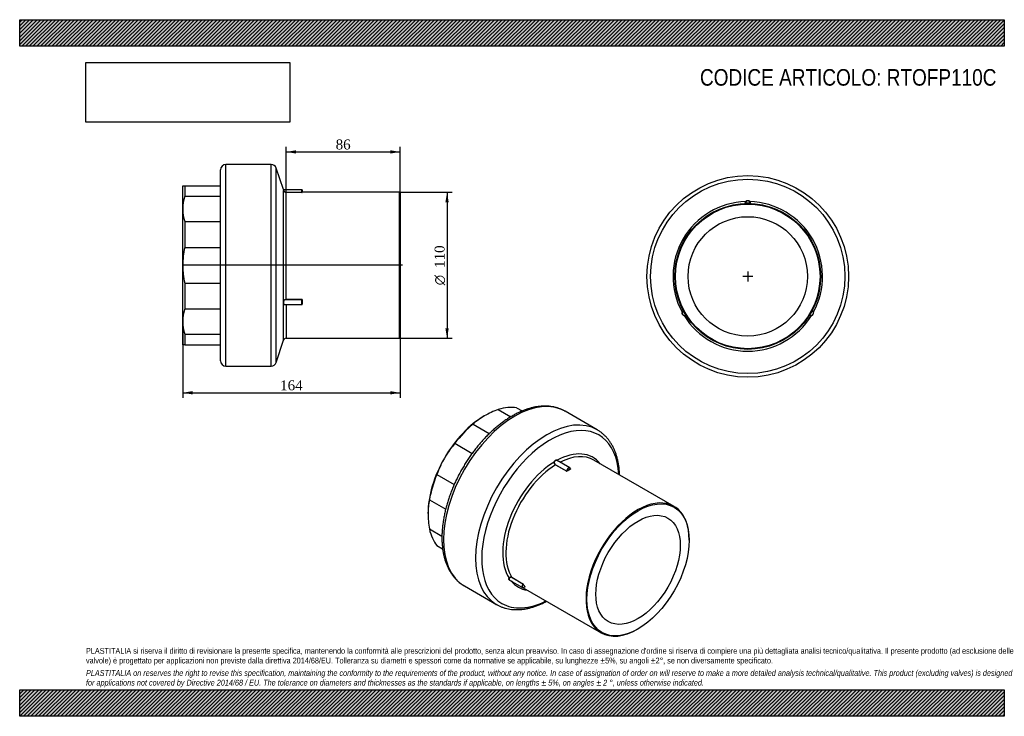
# Model space of a CAD drawing. Header units: millimetres. Extents: x 0 to 742, y 0 to 525.
import ezdxf
from ezdxf.enums import TextEntityAlignment as Align
from ezdxf.lldxf.tags import DXFTag

# ---------------------------------------------------------------- set-up
doc = ezdxf.new("R2010")
doc.units = ezdxf.units.MM
doc.header["$LTSCALE"] = 2.5
for name, color, linetype in [('Default', 7, 'Continuous'), ('DV3_Default', 7, 'Continuous'), ('IOF110C', 7, 'Continuous'), ('PARTE_PE_110', 7, 'Continuous')]:
    doc.layers.add(name, color=color, linetype=linetype)
doc.styles.add('SEACAD_Solid_Edge_ANSI1_Symbols', font='semeca1.ttf')
doc.styles.add('SEACAD_Times_New_Roman', font='times.ttf')
tags = doc.linetypes.add('CENTER2', pattern=[28.575, 19.05, -3.175, 3.175, -3.175]).pattern_tags.tags
tags[10:11] = [DXFTag(74, 4), DXFTag(75, 0), DXFTag(340, '0'), DXFTag(46, 0.0), DXFTag(50, 0.0), DXFTag(44, 0.0), DXFTag(45, 0.0)]
tags[8:9] = [DXFTag(74, 4), DXFTag(75, 0), DXFTag(340, '0'), DXFTag(46, 0.0), DXFTag(50, 0.0), DXFTag(44, 0.0), DXFTag(45, 0.0)]
tags[6:7] = [DXFTag(74, 4), DXFTag(75, 0), DXFTag(340, '0'), DXFTag(46, 0.0), DXFTag(50, 0.0), DXFTag(44, 0.0), DXFTag(45, 0.0)]
tags[4:5] = [DXFTag(74, 4), DXFTag(75, 0), DXFTag(340, '0'), DXFTag(46, 0.0), DXFTag(50, 0.0), DXFTag(44, 0.0), DXFTag(45, 0.0)]
doc.dimstyles.new('ANSImm', dxfattribs={"dimtxt": 7.5, "dimasz": 7.5, "dimexe": 3.75, "dimexo": 0, "dimgap": 1.875, "dimtad": 1, "dimdsep": 46, "dimtxsty": 'SEACAD_Times_New_Roman', "dimblk1": '_SE_FILLED', "dimblk2": '_SE_FILLED', "dimsah": 1, "dimcen": 3.75, "dimazin": 0, "dimtfac": 0.85, "dimtdec": 3, "dimtofl": 0, "dimtmove": 0, "dimatfit": 3, "dimfxl": 1, "dimarcsym": 0})
picture_1 = doc.add_image_def('image1.jpg', size_in_pixel=(4302, 1260))

# ---------------------------------------------------------------- blocks, each defined once
blk = doc.blocks.new('SEANNOT_GROUP')
at = {"layer": 'Default', "color": 7, "linetype": 'CENTER2'}
for p, q in [((549.04, 335.3), (549.04, 327.8)), ((552.79, 331.55), (545.29, 331.55))]:
    blk.add_line(p, q, dxfattribs=at)
blk = doc.blocks.new('SEANNOT_GROUP1')
at = {"layer": 'Default', "color": 7, "linetype": 'CENTER2'}
for p, q in [((549.04, 335.3), (549.04, 327.8)), ((552.79, 331.55), (545.29, 331.55))]:
    blk.add_line(p, q, dxfattribs=at)
blk = doc.blocks.new('SE')
at = {"layer": 'IOF110C', "color": 7, "linetype": 'Continuous'}
for p, q in [((360.94, 231.22), (370.39, 225.77)), ((374.64, 232.58), (378.95, 230.1)), ((341.85, 220.2), (354.13, 213.11)), ((328.14, 205.73), (341.23, 198.18)), ((314.64, 182.35), (327.72, 174.8)), ((308.97, 163.25), (321.25, 156.16)), ((308.97, 141.21), (318.41, 135.75)), ((314.64, 128.66), (318.95, 126.17))]:
    blk.add_line(p, q, dxfattribs=at)
for centre, radius, start, end in [((384.5, 166.28), 69.09, 109.94092, 119.64164), ((375.1, 183.06), 49.85, 119.79276, 131.84229), ((386.47, 156.33), 76.44, 139.7291, 149.90332), ((386.6, 156.55), 76.44, 150.09678, 160.27079), ((357.65, 153.03), 49.74, 168.14488, 180.22006), ((376.12, 153.19), 68.21, 180.29608, 190.12135)]:
    blk.add_arc(centre, radius, start, end, dxfattribs=at)
for centre, major_axis, start_param, end_param in [((351.39, 176.72), (30.75, 53.26), 0.221314, 0.564084), ((350.33, 177.34), (-30, -51.96), 3.926991, 4.712389), ((351.39, 176.72), (30.75, 53.26), 1.006713, 1.349482), ((350.33, 177.34), (-30, -51.96), 4.712389, 5.497787), ((351.39, 176.72), (-30.75, -53.26), 4.933703, 5.276473), ((351.39, 176.72), (-30.75, -53.26), 5.719102, 6.061871)]:
    blk.add_ellipse(centre, major_axis=major_axis, ratio=0.57735, start_param=start_param, end_param=end_param, dxfattribs=at)
at = {"layer": 'PARTE_PE_110', "color": 7, "linetype": 'Continuous'}
for p, q in [((435.5, 215.92), (411.31, 229.89)), ((493.45, 158.22), (432.99, 193.12)), ((412.42, 184.65), (404.01, 189.51)), ((404.08, 189.63), (412.49, 184.77)), ((414.9, 187.24), (405.2, 192.85)), ((415.33, 186.4), (415.38, 186.36)), ((504.84, 132.63), (504.84, 133.04)), ((379.48, 99.7), (371.07, 104.56)), ((371.09, 104.68), (379.51, 99.82)), ((335.31, 98.25), (359.5, 84.29)), ((369.42, 102.7), (379.24, 97.03)), ((379.59, 96.94), (438.45, 62.96)), ((465.95, 65.68), (466.3, 65.88))]:
    blk.add_line(p, q, dxfattribs=at)
for centre, radius, start, end in [((404.88, 191.19), 1.89, 165.97702, 242.38094), ((412.56, 184.93), 0.304, 243.43923, 299.00375), ((412.55, 184.9), 0.142, 243.93113, 304.11823), ((370.36, 103.44), 1.44, 59.37064, 151.76224), ((370.37, 103.43), 1.32, 57.93955, 151.23414), ((379.34, 99.46), 0.276, 29.74073, 59.41206), ((379.15, 99.22), 0.699, 36.30955, 59.43882)]:
    blk.add_arc(centre, radius, start, end, dxfattribs=at)
for centre, major_axis, ratio, start_param, end_param in [((373.31, 164.07), (-38, -65.82), 0.57735, 3.141593, 6.279324), ((397.5, 150.1), (-38, -65.82), 0.57735, 3.141593, 6.279324), ((400.18, 148.55), (-36.63, -63.44), 0.57735, 2.420006, 6.283185), ((397.5, 150.1), (-38, -65.82), 0.57735, 3.139095, 3.141593), ((404.15, 146.27), (-28.19, -48.82), 0.57735, 2.920643, 3.899507), ((405.49, 145.49), (-27.5, -47.63), 0.57735, 3.141593, 3.874843), ((404.15, 146.27), (-28.19, -48.82), 0.57735, 3.954475, 5.993902), ((405.49, 145.49), (-27.5, -47.63), 0.57735, 3.965072, 5.983304), ((403.12, 191.63), (-0.0953, 0.0301), 0.098402, 0.830489, 2.180784), ((404, 189.59), (-0.05, -0.0866), 0.57735, 0.82348, 2.310261), ((405.31, 192.9), (0.0549, 0.0836), 0.65944, 1.839962, 2.978803), ((413.9, 185.51), (-1, -1.73), 0.57735, 2.402128, 5.451853), ((413.97, 185.47), (-0.95, -1.65), 0.57735, 2.410803, 5.443178), ((413.97, 140.59), (27.55, 47.72), 0.57735, 0.75096, 0.819836), ((414.04, 140.55), (27.5, 47.63), 0.57735, 0.75096, 0.819836), ((415.39, 186.29), (-0.0473, 0.0881), 0.596887, 0.803221, 2.374017), ((415.39, 186.45), (0.05, 0.0866), 0.57735, 3.321021, 3.888909), ((412.42, 184.73), (-0.05, -0.0866), 0.57735, 0.82348, 2.310261), ((412.7, 184.74), (-0.0525, 0.0851), 0.557129, 0.768762, 2.339558), ((465.95, 110.59), (-27.5, -47.63), 0.57735, 2.356194, 6.283185), ((369.14, 104.06), (-0.0903, 0.0429), 0.499874, 4.132859, 5.483154), ((371.03, 104.6), (-0.05, -0.0866), 0.57735, 1.354931, 2.841712), ((373.31, 164.07), (-38, -65.82), 0.57735, 6.279324, 6.283185), ((404.15, 146.27), (28.19, 48.82), 0.57735, 2.928116, 3.362542), ((380.24, 98.76), (1, 1.73), 0.57735, 1.354931, 4.404656), ((380.31, 98.72), (0.95, 1.65), 0.57735, 1.363606, 4.395981), ((379.44, 99.74), (-0.05, -0.0866), 0.57735, 1.354931, 2.841712), ((379.65, 99.56), (-0.0847, -0.0532), 0.780931, 3.533121, 5.103917), ((413.97, 140.59), (-27.55, -47.72), 0.57735, -0.296238, -0.227361), ((414.04, 140.55), (-27.5, -47.63), 0.57735, -0.296238, -0.227361), ((380.99, 97.65), (-0.0786, -0.0618), 0.795484, 3.450183, 5.02098), ((397.5, 150.1), (-38, -65.82), 0.57735, 6.279324, 6.283185), ((400.18, 148.55), (-36.63, -63.44), 0.57735, 0, 0.721587), ((465.95, 110.59), (-27.5, -47.63), 0.57735, 0, 0.785398)]:
    blk.add_ellipse(centre, major_axis=major_axis, ratio=ratio, start_param=start_param, end_param=end_param, dxfattribs=at)
for major_axis in [(27.25, 47.2), (-22.5, -38.97)]:
    blk.add_ellipse((466.3, 110.38), major_axis=major_axis, ratio=0.57735, dxfattribs=at)
for points, knots in [([(411.41, 229.81), (410.98, 230.06), (410.01, 230.63), (408.2, 231.46), (406.12, 232.25), (403.95, 232.88), (401.71, 233.35), (399.4, 233.66), (397.03, 233.81), (394.6, 233.79), (392.12, 233.61), (389.6, 233.26), (387.03, 232.74), (384.44, 232.06), (381.81, 231.22), (379.17, 230.22), (376.53, 229.06), (373.85, 227.74), (372.25, 226.84), (371.31, 226.32)], [0, 0, 0, 0, 0.036087, 0.094792, 0.153521, 0.212376, 0.271446, 0.3308, 0.390489, 0.450535, 0.51094, 0.571681, 0.632722, 0.694017, 0.755514, 0.817164, 0.878922, 0.940748, 1, 1, 1, 1]), ([(371.31, 226.32), (370.8, 226.02), (369.54, 225.28), (367.25, 223.82), (364.64, 222.01), (362.03, 220.05), (359.46, 217.97), (356.92, 215.76), (354.42, 213.43), (351.97, 210.99), (349.56, 208.44), (347.21, 205.79), (344.92, 203.04), (342.7, 200.21), (340.55, 197.29), (338.48, 194.3), (336.48, 191.24), (334.57, 188.11), (332.74, 184.93), (331.01, 181.71), (329.38, 178.44), (327.85, 175.14), (326.42, 171.81), (325.1, 168.47), (323.89, 165.11), (322.79, 161.75), (321.81, 158.4), (320.95, 155.06), (320.21, 151.73), (319.59, 148.43), (319.1, 145.17), (318.73, 141.95), (318.49, 138.77), (318.39, 135.65), (318.41, 132.59), (318.57, 129.6), (318.85, 126.69), (319.27, 123.86), (319.83, 121.12), (320.51, 118.49), (321.32, 115.96), (322.26, 113.54), (323.33, 111.24), (324.52, 109.07), (325.83, 107.04), (327.25, 105.14), (328.78, 103.39), (330.42, 101.79), (332.14, 100.35), (333.76, 99.18), (334.73, 98.61), (335.16, 98.36)], [0, 0, 0, 0, 0.011083, 0.032016, 0.052939, 0.073853, 0.094756, 0.115646, 0.136524, 0.157389, 0.178243, 0.199086, 0.219919, 0.240744, 0.261563, 0.282376, 0.303185, 0.323992, 0.344797, 0.365604, 0.386412, 0.407224, 0.428041, 0.448864, 0.469695, 0.490535, 0.511387, 0.53225, 0.553128, 0.574019, 0.594927, 0.615849, 0.636787, 0.657739, 0.678704, 0.699677, 0.720652, 0.741621, 0.762573, 0.783495, 0.804371, 0.825184, 0.845915, 0.866546, 0.887061, 0.907451, 0.927713, 0.947851, 0.96788, 0.987823, 1, 1, 1, 1]), ([(452.37, 181.94), (452.36, 182.08), (452.32, 183.21), (452.19, 185.32), (451.87, 188.22), (451.41, 191.02), (450.83, 193.73), (450.11, 196.34), (449.26, 198.85), (448.29, 201.23), (447.19, 203.5), (445.97, 205.63), (444.63, 207.63), (443.18, 209.49), (441.62, 211.2), (439.96, 212.77), (438.21, 214.17), (436.71, 215.22), (435.87, 215.69), (435.59, 215.84)], [0.7616257, 0.7616257, 0.7616257, 0.7616257, 0.7637049, 0.7793635, 0.7950225, 0.8106747, 0.8263118, 0.8419237, 0.8574982, 0.8730217, 0.8884805, 0.9038615, 0.919154, 0.9343518, 0.9494539, 0.9644661, 0.9794007, 0.9942758, 1, 1, 1, 1]), ([(403.05, 191.64), (403.09, 191.78), (403.15, 191.92), (403.27, 192.17), (403.35, 192.29), (403.51, 192.51), (403.6, 192.61), (403.79, 192.79), (403.89, 192.86), (404.09, 192.98), (404.2, 193.03), (404.42, 193.09), (404.53, 193.1), (404.74, 193.1), (404.85, 193.08), (405.05, 193.02), (405.15, 192.97), (405.24, 192.91)], [0, 0, 0, 0, 0.125, 0.125, 0.25, 0.25, 0.375, 0.375, 0.5, 0.5, 0.625, 0.625, 0.75, 0.75, 0.875, 0.875, 1, 1, 1, 1]), ([(403.17, 191.6), (403.14, 191.51), (403.12, 191.41), (403.1, 191.2), (403.1, 191.1), (403.12, 190.9), (403.15, 190.8), (403.21, 190.61), (403.25, 190.51), (403.39, 190.25), (403.52, 190.09), (403.78, 189.82), (403.93, 189.71), (404.08, 189.63)], [0, 0, 0, 0, 0.125, 0.125, 0.25, 0.25, 0.375, 0.375, 0.5, 0.5, 0.75, 0.75, 1, 1, 1, 1]), ([(405.26, 192.81), (405.17, 192.87), (405.07, 192.91), (404.88, 192.98), (404.78, 192.99), (404.57, 193), (404.47, 192.98), (404.26, 192.93), (404.16, 192.89), (403.96, 192.77), (403.86, 192.7), (403.68, 192.53), (403.6, 192.44), (403.45, 192.23), (403.38, 192.11), (403.26, 191.87), (403.21, 191.74), (403.17, 191.6)], [0, 0, 0, 0, 0.125, 0.125, 0.25, 0.25, 0.375, 0.375, 0.5, 0.5, 0.625, 0.625, 0.75, 0.75, 0.875, 0.875, 1, 1, 1, 1]), ([(415.34, 186.37), (415.34, 186.36), (415.34, 186.36), (415.34, 186.35), (415.34, 186.35), (415.33, 186.34), (415.33, 186.34), (415.32, 186.33), (415.32, 186.33), (415.31, 186.33)], [0.4796736, 0.4796736, 0.4796736, 0.4796736, 0.6405301, 0.6405301, 0.6405301, 0.856323, 0.856323, 0.856323, 1, 1, 1, 1]), ([(415.32, 186.4), (415.32, 186.4), (415.33, 186.39), (415.33, 186.39), (415.34, 186.38), (415.34, 186.38), (415.34, 186.37), (415.34, 186.37), (415.34, 186.37), (415.34, 186.37)], [0, 0, 0, 0, 0.2129106, 0.2129106, 0.2129106, 0.4262122, 0.4262122, 0.4262122, 0.4796736, 0.4796736, 0.4796736, 0.4796736]), ([(415.38, 186.21), (415.42, 186.23), (415.44, 186.25), (415.44, 186.31), (415.42, 186.34), (415.38, 186.36)], [0, 0, 0, 0, 0.5, 0.5, 1, 1, 1, 1]), ([(369.64, 102.56), (369.6, 102.57), (369.56, 102.58), (369.42, 102.62), (369.34, 102.67), (369.18, 102.77), (369.12, 102.84), (369.01, 102.98), (368.97, 103.07), (368.92, 103.25), (368.91, 103.35), (368.92, 103.56), (368.93, 103.67), (368.99, 103.89), (369.04, 104), (369.09, 104.12)], [0.1980576, 0.1980576, 0.1980576, 0.1980576, 0.25, 0.25, 0.375, 0.375, 0.5, 0.5, 0.625, 0.625, 0.75, 0.75, 0.875, 0.875, 1, 1, 1, 1]), ([(369.21, 104.07), (369.15, 103.96), (369.11, 103.85), (369.05, 103.64), (369.04, 103.54), (369.03, 103.34), (369.04, 103.25), (369.09, 103.07), (369.13, 102.99), (369.22, 102.85), (369.29, 102.79), (369.38, 102.73), (369.4, 102.72), (369.41, 102.71)], [0, 0, 0, 0, 0.125, 0.125, 0.25, 0.25, 0.375, 0.375, 0.5, 0.5, 0.625, 0.625, 0.655653, 0.655653, 0.655653, 0.655653]), ([(380.93, 97.67), (380.93, 97.67), (380.94, 97.68), (380.96, 97.7), (380.99, 97.7), (381, 97.7), (381.01, 97.7), (381.01, 97.7), (381.01, 97.7)], [0, 0, 0, 0, 0.0095576, 0.1875076, 0.3234708, 0.4338465, 0.5239723, 0.5894689, 0.5894689, 0.5894689, 0.5894689]), ([(380.99, 97.71), (381.02, 97.69), (381.05, 97.68), (381.08, 97.68), (381.07, 97.7), (381.05, 97.73)], [0, 0, 0, 0, 0.5, 0.5, 1, 1, 1, 1]), ([(359.35, 84.4), (359.62, 84.23), (360.44, 83.73), (362.09, 82.94), (364.15, 82.11), (366.3, 81.44), (368.53, 80.92), (370.82, 80.57), (373.17, 80.38), (375.58, 80.36), (378.05, 80.5), (380.56, 80.81), (383.12, 81.28), (385.71, 81.92), (388.33, 82.72), (390.96, 83.68), (393.62, 84.8), (395.75, 85.82), (396.99, 86.47), (397.35, 86.66)], [0, 0, 0, 0, 0.0057544, 0.0205819, 0.0354106, 0.0502646, 0.0651674, 0.0801382, 0.0951907, 0.1103327, 0.1255656, 0.1408854, 0.1562837, 0.1717491, 0.187269, 0.2028306, 0.2184222, 0.2340334, 0.2403795, 0.2403795, 0.2403795, 0.2403795])]:
    blk.add_open_spline(points, degree=3, knots=knots, dxfattribs=at)
blk.add_open_spline([(405.24, 192.91), (405.33, 192.85), (405.41, 192.77), (405.5, 192.69)], degree=3, dxfattribs=at)
blk = doc.blocks.new('SE1')
at = {"layer": 'PARTE_PE_110', "color": 7, "linetype": 'Continuous'}
for p, q in [((547.15, 386.62), (547.15, 386.52)), ((550.94, 386.62), (550.94, 386.52)), ((500.4, 305.66), (500.49, 305.71)), ((597.68, 305.66), (597.59, 305.71)), ((502.3, 302.38), (502.39, 302.43)), ((595.78, 302.38), (595.7, 302.43))]:
    blk.add_line(p, q, dxfattribs=at)
for radius in [76, 73.26, 55, 54.5, 45]:
    blk.add_circle((549.04, 331.55), radius, dxfattribs=at)
for centre, radius, start, end in [((549.04, 331.55), 56.37, 91.5747, 208.4253), ((549.21, 386.43), 2.26, 139.32394, 177.8349), ((546.94, 386.61), 0.1, 272.18191, 357.36818), ((549.04, 386.52), 2, 2.63182, 177.36818), ((545.77, 397.85), 11.31, 276.46397, 276.97768), ((549.04, 386.52), 1.9, 3.12885, 176.87115), ((549.04, 331.55), 55.1, 88.02684, 91.97316), ((549.04, 386.49), 2.1, 42.41029, 137.58971), ((549.04, 331.55), 56.37, 331.5747, 88.4253), ((548.88, 386.43), 2.26, 2.17161, 40.66954), ((552.31, 397.84), 11.3, 263.02215, 263.5362), ((551.14, 386.61), 0.1, 182.63182, 267.81809), ((501.47, 304.09), 2.1, 162.41029, 257.58971), ((501.44, 304.07), 2, 122.63182, 297.36818), ((501.6, 303.97), 2.26, 122.17161, 160.66954), ((501.44, 304.07), 1.9, 123.12885, 296.87115), ((500.31, 305.84), 0.1, 302.63182, 27.81809), ((549.04, 331.55), 55.1, 208.02684, 211.97316), ((596.64, 304.07), 2, 242.63182, 57.36818), ((596.64, 304.07), 1.9, 243.12885, 56.87115), ((549.04, 331.55), 55.1, 328.02684, 331.97316), ((596.62, 304.09), 2.1, 282.41029, 17.58971), ((597.77, 305.84), 0.1, 152.18191, 237.36818), ((596.48, 303.97), 2.26, 19.32394, 57.8349), ((501.44, 304.26), 2.26, 259.32394, 297.8349), ((549.04, 331.55), 56.37, 211.5747, 328.4253), ((493.26, 295.57), 11.31, 36.46397, 36.97768), ((502.41, 302.21), 0.1, 32.18191, 117.36818), ((595.68, 302.21), 0.1, 62.63182, 147.81809), ((596.65, 304.26), 2.26, 242.17161, 280.66954), ((604.81, 295.58), 11.3, 143.02215, 143.5362)]:
    blk.add_arc(centre, radius, start, end, dxfattribs=at)
for centre, major_axis, start_param, end_param in [((547.49, 387.93), (-0.0738, 0.0675), 1.791298, 3.141593), ((550.59, 387.93), (0.0738, 0.0675), 3.141593, 4.491888), ((499.44, 304.7), (-0.0953, 0.0302), 3.141593, 4.491888), ((598.64, 304.7), (0.0953, 0.0302), 1.791298, 3.141593), ((500.99, 302.02), (-0.0215, -0.0977), 1.791298, 3.141593), ((597.09, 302.02), (0.0215, -0.0977), 3.141593, 4.491888)]:
    blk.add_ellipse(centre, major_axis=major_axis, ratio=0.232048, start_param=start_param, end_param=end_param, dxfattribs=at)
for points, knots in [([(500.36, 305.75), (500.36, 305.75), (500.36, 305.75), (500.37, 305.75), (500.37, 305.75), (500.37, 305.74), (500.37, 305.73), (500.38, 305.73), (500.38, 305.72), (500.38, 305.71), (500.39, 305.7), (500.39, 305.69), (500.4, 305.68), (500.4, 305.68), (500.4, 305.67), (500.4, 305.66)], [0, 0, 0, 0, 0.212911, 0.212911, 0.212911, 0.426212, 0.426212, 0.426212, 0.64053, 0.64053, 0.64053, 0.856323, 0.856323, 0.856323, 1, 1, 1, 1]), ([(597.72, 305.75), (597.72, 305.75), (597.72, 305.75), (597.72, 305.75), (597.72, 305.75), (597.72, 305.75), (597.71, 305.74), (597.71, 305.74), (597.71, 305.73), (597.71, 305.72), (597.7, 305.71), (597.7, 305.7), (597.69, 305.69), (597.69, 305.68), (597.69, 305.67), (597.68, 305.66)], [0, 0, 0, 0, 0.136981, 0.136981, 0.136981, 0.350941, 0.350941, 0.350941, 0.566304, 0.566304, 0.566304, 0.782853, 0.782853, 0.782853, 1, 1, 1, 1])]:
    blk.add_open_spline(points, degree=3, knots=knots, dxfattribs=at)
blk = doc.blocks.new('SE2')
at = {"layer": 'DV3_Default', "color": 7, "linetype": 'CENTER2'}
blk.add_line((288.69, 339.91), (123.24, 339.91), dxfattribs=at)
at = {"layer": 'IOF110C', "color": 7, "linetype": 'Continuous'}
for p, q in [((122.94, 382.34), (122.94, 399.91)), ((122.94, 399.91), (124.44, 399.91)), ((124.44, 399.91), (124.44, 391.89)), ((124.44, 399.91), (151.44, 399.91)), ((124.44, 391.89), (151.44, 391.89)), ((122.94, 339.91), (122.94, 382.34)), ((124.44, 372.79), (124.44, 353.41)), ((124.44, 372.79), (151.44, 372.79)), ((124.44, 353.41), (151.44, 353.41)), ((122.94, 297.49), (122.94, 339.91)), ((124.44, 326.41), (124.44, 307.03)), ((124.44, 326.41), (151.44, 326.41)), ((124.44, 307.03), (151.44, 307.03)), ((122.94, 279.91), (122.94, 297.49)), ((124.44, 287.94), (124.44, 279.91)), ((124.44, 287.94), (151.44, 287.94)), ((124.44, 279.91), (122.94, 279.91)), ((124.44, 279.91), (151.44, 279.91))]:
    blk.add_line(p, q, dxfattribs=at)
for centre, start, end in [((155.11, 382.18), 162.43209, 179.70763), ((155.11, 382.5), 180.29268, 197.5676), ((155.11, 297.32), 162.43209, 179.70763), ((155.11, 297.65), 180.29268, 197.5676)]:
    blk.add_arc(centre, 32.17, start, end, dxfattribs=at)
blk.add_open_spline([(124.44, 353.41), (123.46, 348.95), (122.94, 344.45), (122.94, 339.91)], degree=3, dxfattribs=at)
blk.add_open_spline([(122.94, 339.91), (122.94, 338.79), (122.97, 337.66), (123.1, 335.39), (123.19, 334.26), (123.57, 330.87), (123.95, 328.63), (124.44, 326.41)], degree=3, knots=[0, 0, 0, 0, 0.25, 0.25, 0.5, 0.5, 1, 1, 1, 1], dxfattribs=at)
at = {"layer": 'PARTE_PE_110', "color": 7, "linetype": 'Continuous'}
for p, q in [((155.44, 263.91), (155.44, 415.91)), ((189.64, 415.91), (155.44, 415.91)), ((189.64, 263.91), (189.64, 415.91)), ((151.44, 267.91), (151.44, 411.91)), ((193.44, 266.65), (193.44, 413.17)), ((198.83, 396.92), (193.44, 413.17)), ((212.84, 396.88), (198.92, 396.88)), ((199.04, 313.08), (199.04, 396.26)), ((200.94, 394.97), (212.84, 394.97)), ((200.94, 394.87), (200.94, 394.97)), ((212.84, 394.87), (200.94, 394.87)), ((200.94, 314.25), (200.94, 394.87)), ((212.84, 394.97), (212.84, 396.88)), ((212.84, 394.87), (212.84, 394.97)), ((212.94, 396.78), (212.94, 394.98)), ((213.04, 394.88), (213.04, 394.91)), ((286.44, 394.91), (213.04, 394.91)), ((286.44, 284.91), (286.44, 394.91)), ((286.94, 394.41), (286.44, 394.91)), ((286.94, 394.41), (286.94, 285.41)), ((200.94, 314.25), (212.84, 314.25)), ((200.94, 314.12), (200.94, 314.25)), ((212.84, 314.12), (200.94, 314.12)), ((212.84, 314.12), (212.84, 314.25)), ((212.84, 310.43), (212.84, 314.12)), ((212.94, 314.02), (212.94, 310.53)), ((213.04, 314.07), (213.04, 310.79)), ((199.04, 283.54), (199.04, 310.4)), ((199.3, 310.43), (212.84, 310.43)), ((200.94, 310.43), (200.94, 284.91)), ((193.44, 266.65), (199.04, 283.54)), ((200.94, 284.91), (286.44, 284.91)), ((286.44, 284.91), (286.94, 285.41)), ((155.44, 263.91), (189.64, 263.91))]:
    blk.add_line(p, q, dxfattribs=at)
for centre, radius, start, end in [((155.44, 411.91), 4, 90, 180), ((189.64, 411.91), 4, 18.34961, 90), ((400.04, 461.23), 211.24, 197.7171, 197.7741), ((198.91, 396.98), 0.1, 197.85956, 272.88438), ((400.04, 461.23), 211.24, 197.7741, 197.91169), ((200.94, 396.87), 1.99, 197.63836, 269.97705), ((200.91, 396.85), 1.88, 199.39423, 270.82474), ((212.84, 396.78), 0.1, 0, 90), ((212.89, 396.29), 1.42, 268.02938, 276.13094), ((213.04, 395.01), 0.1, 180, 270), ((212.84, 314.02), 0.0968, 2.1013, 91.9529), ((212.84, 310.53), 0.1, 270, 0), ((200.94, 282.91), 2, 90, 161.65039), ((155.44, 267.91), 4, 180, 270), ((189.64, 267.91), 4, 270, 341.65039)]:
    blk.add_arc(centre, radius, start, end, dxfattribs=at)
for centre, major_axis, ratio, start_param, end_param in [((199.13, 396.29), (-0.0952, -0.0308), 0.65631, 0.011467, 1.361761), ((213.04, 394.98), (-0.1, 0), 0.999407, 0, 1.570796), ((199.13, 313.07), (-0.097, 0.0243), 0.293583, 0.293832, 1.644127), ((213.04, 314.02), (-0.1, 0), 0.469885, 4.712389, 6.283185), ((199.13, 310.38), (-0.067, -0.0742), 0.949893, 3.901407, 5.251702), ((213.04, 310.74), (-0.1, 0), 0.529522, 4.712389, 6.283185)]:
    blk.add_ellipse(centre, major_axis=major_axis, ratio=ratio, start_param=start_param, end_param=end_param, dxfattribs=at)
for points, knots in [([(198.91, 396.88), (198.91, 396.88), (198.92, 396.86), (198.94, 396.8), (198.95, 396.76), (198.99, 396.65), (199.01, 396.58), (199.07, 396.42), (199.1, 396.33), (199.13, 396.23)], [0.5, 0.5, 0.5, 0.5, 0.625, 0.625, 0.75, 0.75, 0.875, 0.875, 1, 1, 1, 1]), ([(212.84, 394.97), (212.84, 394.97), (212.85, 394.97), (212.86, 394.97), (212.87, 394.97), (212.88, 394.97), (212.89, 394.97), (212.9, 394.97), (212.91, 394.97), (212.91, 394.97), (212.92, 394.97), (212.93, 394.98), (212.93, 394.98), (212.93, 394.98), (212.94, 394.98), (212.94, 394.98)], [0, 0, 0, 0, 0.136981, 0.136981, 0.136981, 0.350941, 0.350941, 0.350941, 0.566304, 0.566304, 0.566304, 0.782853, 0.782853, 0.782853, 1, 1, 1, 1]), ([(199.04, 310.4), (199, 310.43), (198.97, 310.47), (198.92, 310.59), (198.9, 310.66), (198.86, 310.84), (198.84, 310.93), (198.82, 311.15), (198.82, 311.27), (198.82, 311.52), (198.82, 311.66), (198.84, 311.94), (198.86, 312.08), (198.9, 312.37), (198.92, 312.52), (198.97, 312.8), (199, 312.94), (199.04, 313.08)], [0, 0, 0, 0, 0.125, 0.125, 0.25, 0.25, 0.375, 0.375, 0.5, 0.5, 0.625, 0.625, 0.75, 0.75, 0.875, 0.875, 1, 1, 1, 1]), ([(199.13, 313.04), (199.1, 312.9), (199.07, 312.77), (199.01, 312.5), (198.99, 312.36), (198.95, 312.08), (198.94, 311.95), (198.92, 311.68), (198.91, 311.55), (198.91, 311.31), (198.92, 311.2), (198.94, 310.99), (198.95, 310.9), (198.99, 310.73), (199.01, 310.66), (199.07, 310.55), (199.1, 310.51), (199.13, 310.48)], [0, 0, 0, 0, 0.125, 0.125, 0.25, 0.25, 0.375, 0.375, 0.5, 0.5, 0.625, 0.625, 0.75, 0.75, 0.875, 0.875, 1, 1, 1, 1]), ([(199.04, 313.08), (199.09, 313.28), (199.17, 313.47), (199.4, 313.78), (199.54, 313.9), (199.89, 314.08), (200.08, 314.15), (200.5, 314.23), (200.72, 314.25), (200.94, 314.25)], [0, 0, 0, 0, 0.25, 0.25, 0.5, 0.5, 0.75, 0.75, 1, 1, 1, 1]), ([(200.94, 314.12), (200.73, 314.12), (200.53, 314.1), (200.13, 314.03), (199.95, 313.97), (199.62, 313.8), (199.48, 313.69), (199.26, 313.4), (199.18, 313.23), (199.13, 313.04)], [0, 0, 0, 0, 0.25, 0.25, 0.5, 0.5, 0.75, 0.75, 1, 1, 1, 1]), ([(213.04, 314.07), (213.04, 314.12), (213.01, 314.16), (212.94, 314.23), (212.89, 314.25), (212.84, 314.25)], [0, 0, 0, 0, 0.5, 0.5, 1, 1, 1, 1]), ([(199.6, 310.43), (199.56, 310.42), (199.52, 310.41), (199.41, 310.39), (199.34, 310.37), (199.23, 310.36), (199.18, 310.36), (199.1, 310.36), (199.06, 310.38), (199.04, 310.4)], [0.5593938, 0.5593938, 0.5593938, 0.5593938, 0.625, 0.625, 0.75, 0.75, 0.875, 0.875, 1, 1, 1, 1]), ([(199.13, 310.48), (199.16, 310.46), (199.19, 310.44), (199.25, 310.43), (199.27, 310.43), (199.3, 310.43)], [0, 0, 0, 0, 0.125, 0.125, 0.1901981, 0.1901981, 0.1901981, 0.1901981]), ([(212.94, 310.64), (212.95, 310.65), (212.97, 310.66), (213.01, 310.7), (213.04, 310.74), (213.04, 310.79)], [0.333958, 0.333958, 0.333958, 0.333958, 0.5, 0.5, 1, 1, 1, 1])]:
    blk.add_open_spline(points, degree=3, knots=knots, dxfattribs=at)
blk = doc.blocks.new('DMBLK7')
at = {"layer": 'Default', "linetype": 'Continuous'}
for points in [[(130.44, 242.57), (130.44, 245.07), (122.94, 243.82)], [(279.44, 242.57), (286.94, 243.82), (279.44, 245.07)]]:
    blk.add_hatch(color=7, dxfattribs=at).paths.add_polyline_path(points)
at = {"layer": 'Default', "color": 7, "linetype": 'Continuous'}
for p, q in [((122.94, 297.49), (122.94, 240.07)), ((286.94, 285.41), (286.94, 240.07)), ((122.94, 243.82), (286.94, 243.82))]:
    blk.add_line(p, q, dxfattribs=at)
at = {"layer": 'Default', "color": 7, "linetype": 'Continuous', "style": 'SEACAD_Times_New_Roman'}
blk.add_text('164', height=7.5, dxfattribs=at).set_placement((196.41, 253.2), align=Align.TOP_LEFT)
blk = doc.blocks.new('_SE_FILLED')
at = {"color": 0}
blk.add_line((0, 0), (-1, 0), dxfattribs=at)
blk.add_solid([(0, 0), (-1, -0.1665), (-1, 0.1665), (0, 0)], dxfattribs=at)
blk = doc.blocks.new('DMBLK8')
at = {"layer": 'Default', "linetype": 'Continuous'}
for points in [[(208.44, 426.6), (200.94, 425.35), (208.44, 424.1)], [(279.44, 426.6), (279.44, 424.1), (286.94, 425.35)]]:
    blk.add_hatch(color=7, dxfattribs=at).paths.add_polyline_path(points)
at = {"layer": 'Default', "color": 7, "linetype": 'Continuous'}
for p, q in [((200.94, 394.87), (200.94, 429.1)), ((200.94, 425.35), (286.94, 425.35)), ((286.94, 394.41), (286.94, 429.1))]:
    blk.add_line(p, q, dxfattribs=at)
at = {"layer": 'Default', "color": 7, "linetype": 'Continuous', "style": 'SEACAD_Times_New_Roman'}
blk.add_text('86', height=7.5, dxfattribs=at).set_placement((238.25, 434.72), align=Align.TOP_LEFT)
blk = doc.blocks.new('GDimGGroup')
at = {"layer": 'Default', "linetype": 'Continuous'}
for points in [[(323.52, 387.41), (322.27, 394.91), (321.02, 387.41)], [(323.52, 292.41), (321.02, 292.41), (322.27, 284.91)]]:
    blk.add_hatch(color=7, dxfattribs=at).paths.add_polyline_path(points)
at = {"layer": 'Default', "color": 7, "linetype": 'Continuous'}
for p, q in [((286.44, 394.91), (326.02, 394.91)), ((322.27, 394.91), (322.27, 284.91)), ((286.44, 284.91), (326.02, 284.91))]:
    blk.add_line(p, q, dxfattribs=at)
for s, style, p in [('110', 'SEACAD_Times_New_Roman', (312.9, 337.91)), ('O', 'SEACAD_Solid_Edge_ANSI1_Symbols', (312.9, 324.86))]:
    blk.add_text(s, height=7.5, rotation=90, dxfattribs=dict(at, style=style)).set_placement(p, align=Align.TOP_LEFT)

msp = doc.modelspace()

# ---------------------------------------------------------------- hatches: boundary and pattern name
at = {"layer": 'Default', "linetype": 'Continuous'}
h = msp.add_hatch(dxfattribs=at)
h.set_pattern_fill('LINE', scale=0.62992, angle=45, style=0)
h.paths.add_polyline_path([(742.5, 505), (742.5, 525), (0, 525), (0, 505)])
for points in [[(742.5, 505), (742.5, 525), (0, 525), (0, 505)], [(742.5, 0), (742.5, 20), (0, 20), (0, 0)]]:
    msp.add_hatch(color=7, dxfattribs=at).paths.add_polyline_path(points)
h = msp.add_hatch(dxfattribs=at)
h.set_pattern_fill('LINE', scale=0.62992, angle=45, style=0)
h.paths.add_polyline_path([(742.5, 0), (742.5, 20), (0, 20), (0, 0)])

# ---------------------------------------------------------------- linework, layer by layer
at = {"layer": 'Default', "color": 7, "linetype": 'Continuous'}
for p, q in [((0, 525), (742.5, 525)), ((0, 505), (0, 525)), ((742.5, 525), (742.5, 505)), ((742.5, 505), (0, 505)), ((0, 20), (742.5, 20)), ((0, 0), (0, 20)), ((742.5, 20), (742.5, 0)), ((742.5, 0), (0, 0))]:
    msp.add_line(p, q, dxfattribs=at)

# ---------------------------------------------------------------- block references
at = {"layer": 'Default'}
for name in ['SE2', 'SE1', 'GDimGGroup', 'SEANNOT_GROUP', 'SEANNOT_GROUP1', 'SE']:
    msp.add_blockref(name, (0, 0), dxfattribs=at)

# ---------------------------------------------------------------- texts
at = {"layer": 'Default', "attachment_point": 1}
for s, insert, char_height, width in [('{\\fArial Narrow|b0||i0||c0|p34;\\C7;\\H12.5;\\W1.;CODICE ARTICOLO: RTOFP110C}', (513.014, 487.779), 12.5, 229.03127), ("{\\fArial Narrow|b0||i0||c0|p34;\\C7;\\H4.375;\\W1.;PLASTITALIA si riserva il diritto di revisionare la presente specifica, mantenendo la conformità alle prescrizioni del prodotto, senza alcun preavviso. In caso di assegnazione d'ordine si riserva di compiere una più dettagliata analisi tecnico/qualitativa. Il presente prodotto (ad esclusione delle \\P}{\\fArial Narrow|b0||i0||c0|p34;\\C7;\\H4.375;\\W1.;valvole) è progettato per applicazioni non previste dalla direttiva 2014/68/EU. Tolleranza su diametri e spessori come da normative se applicabile, su lunghezze ±5%, su angoli ±2°, se non diversamente specificato.\\P}{\\fArial Narrow|b0||i0||c0|p34;\\C7;\\H1.25;\\W1.;   \\P}{\\fArial Narrow|b0||i1||c0|p34;\\C7;\\H4.375;\\W1.;PLASTITALIA on reserves the right to revise this specification, maintaining the conformity to the requirements of the product, without any notice. In case of assignation of order on will reserve to make a more detailed analysis technical/qualitative. This product (excluding valves) is designed \\P}{\\fArial Narrow|b0||i1||c0|p34;\\C7;\\H4.375;\\W1.;for applications not covered by Directive 2014/68 / EU. The tolerance on diameters and thicknesses as the standards if applicable, on lengths ± 5%, on angles ± 2 °, unless otherwise indicated.\\P}", (50, 51.506), 4.375, 642.5)]:
    msp.add_mtext(s, dxfattribs=dict(at, insert=insert, char_height=char_height, width=width))

# ---------------------------------------------------------------- dimensions: what is measured, and where the dimension line sits
at = {"layer": 'Default', "color": 7, "linetype": 'Continuous'}
for base, p1, p2, picture, middle in [((286.937, 425.348), (200.937, 394.873), (286.937, 394.413), 'DMBLK8', (243.937, 425.348)), ((286.937, 243.822), (122.937, 339.913), (286.937, 285.413), 'DMBLK7', (204.937, 243.822))]:
    dim = msp.add_linear_dim(base=base, p1=p1, p2=p2, text='\\A1;<>', dimstyle='ANSImm', dxfattribs=at)
    dim.commit()
    dim.dimension.update_dxf_attribs({"geometry": picture, "text_midpoint": middle, "dimtype": 160})

# ---------------------------------------------------------------- pictures from other files: only their frames are drawn
image = msp.add_image(picture_1, insert=(50, 447.758), size_in_units=(153.643, 45))
image.dxf.flags = 7

doc.saveas('drawing.dxf')
